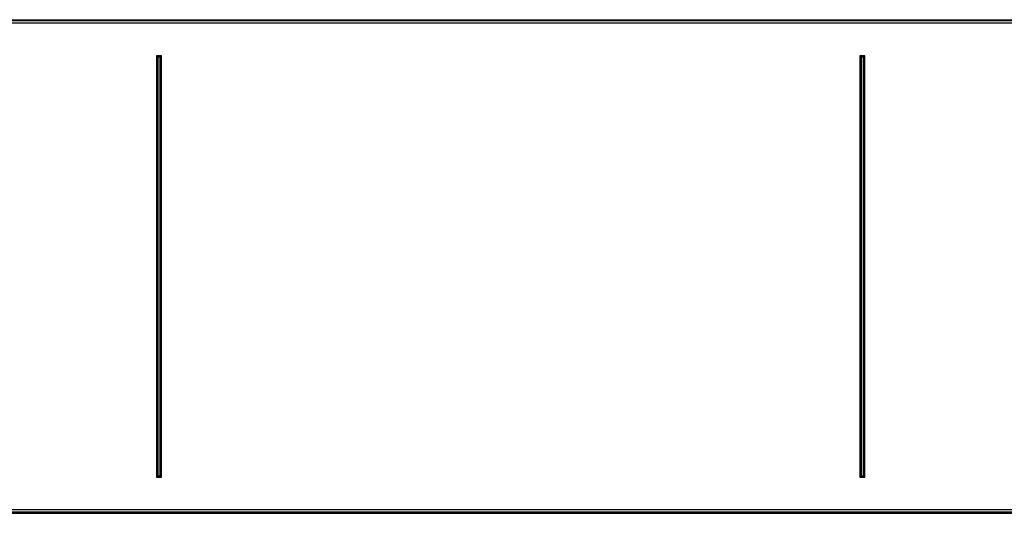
# Model space of a CAD drawing. Header units: millimetres. Extents: x 0 to 420, y 0 to 297.
# Tile 3 of 16: x 130 to 198, y 89 to 123. Entities that reach past the tile are written whole.
import ezdxf

# ---------------------------------------------------------------- set-up
doc = ezdxf.new("R2010")
doc.units = ezdxf.units.MM

msp = doc.modelspace()

# ---------------------------------------------------------------- linework, layer by layer
at = {"color": 7, "linetype": 'Continuous'}
for p, q in [((60.25181, 122.84609), (219.77244, 122.84609)), ((60.25181, 88.83066), (219.77244, 88.83066))]:
    msp.add_line(p, q, dxfattribs=at)
at = {"color": 7, "linetype": 'Continuous', "lineweight": 25}
for p, q in [((219.77244, 122.77069), (60.25181, 122.77069)), ((66.45166, 122.84609), (213.57258, 122.84609)), ((222.11833, 122.59475), (57.90592, 122.59475)), ((139.93252, 120.26143), (139.84456, 120.34939)), ((139.84456, 120.34939), (139.84456, 91.32736)), ((140.17969, 120.34939), (139.84456, 120.34939)), ((139.93252, 120.26143), (139.93252, 91.41532)), ((140.09173, 120.26143), (139.93252, 120.26143)), ((140.09173, 120.26143), (140.17969, 120.34939)), ((140.09173, 91.41532), (140.09173, 120.26143)), ((140.17969, 91.32736), (140.17969, 120.34939)), ((188.33936, 120.26143), (188.2514, 120.34939)), ((188.2514, 120.34939), (188.2514, 91.32736)), ((188.58653, 120.34939), (188.2514, 120.34939)), ((188.33936, 120.26143), (188.33936, 91.41532)), ((188.49857, 120.26143), (188.33936, 120.26143)), ((188.49857, 120.26143), (188.58653, 120.34939)), ((188.49857, 91.41532), (188.49857, 120.26143)), ((188.58653, 91.32736), (188.58653, 120.34939)), ((139.93252, 91.41532), (139.84456, 91.32736)), ((139.84456, 91.32736), (140.17969, 91.32736)), ((139.93252, 91.41532), (140.09173, 91.41532)), ((140.09173, 91.41532), (140.17969, 91.32736)), ((188.33936, 91.41532), (188.2514, 91.32736)), ((188.2514, 91.32736), (188.58653, 91.32736)), ((188.33936, 91.41532), (188.49857, 91.41532)), ((188.49857, 91.41532), (188.58653, 91.32736)), ((222.11833, 89.08201), (57.90592, 89.08201)), ((219.77244, 88.90607), (60.25181, 88.90607)), ((213.57258, 88.83066), (66.45166, 88.83066))]:
    msp.add_line(p, q, dxfattribs=at)

doc.saveas('drawing.dxf')
